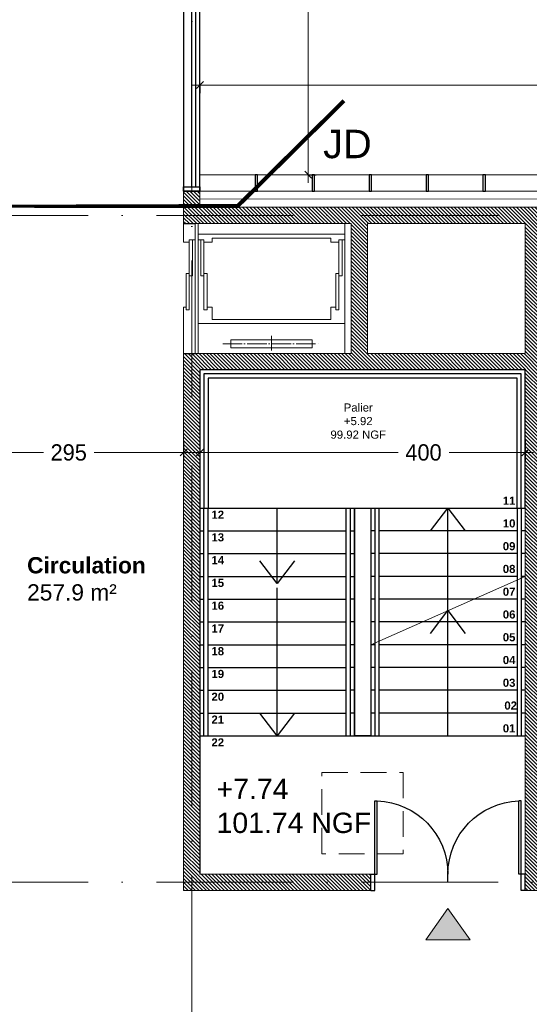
# Model space of a CAD drawing. Header units: centimetres. Extents: x 100159 to 225226, y -81380 to -23241.
# Tile 39 of 256: x 203959 to 204585, y -66844 to -65634. Entities that reach past the tile are written whole.
import ezdxf
from ezdxf.xclip import XClip

# ---------------------------------------------------------------- set-up
doc = ezdxf.new("R2010")
doc.units = ezdxf.units.CM
doc.header["$XCLIPFRAME"] = 2
for name, pattern in [('00 Caché', [0.375, 0.25, -0.125]), ('ACAD_ISO04W100', [30, 24, -3, 0, -3]), ('ACAD_ISO10W100', [18, 12, -3, 0, -3]), ('CACHE', [9.524999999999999, 6.349999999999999, -3.174999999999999])]:
    doc.linetypes.add(name, pattern=pattern)
doc.layers.get('0').update_dxf_attribs({"lineweight": 5})
for name, color, linetype in [('09', 161, 'Continuous'), ('18', 8, 'Continuous'), ('23', 63, 'Continuous'), ('33', 30, 'Continuous'), ('42', 1, 'ACAD_ISO10W100'), ('44', 7, 'Continuous'), ('48', 8, 'Continuous'), ('DDL-PLAN MASSE PAYSAGE', 7, 'Continuous'), ('DDL-TEXTE 01', 7, 'Continuous')]:
    doc.layers.add(name, color=color, linetype=linetype)
for name, color, linetype, lineweight in [('10', 252, 'Continuous', 5), ('DDL- CLOISONS DOUBLAGES', 1, 'Continuous', 5), ('DDL- ISOLATION', 252, 'ISOLATION', 5), ('DDL- STRUCTURE', 5, 'Continuous', 5), ('DDL-HAB-COTES', 161, 'Continuous', 9), ('DDL-HAB-SYMBOLES', 212, 'Continuous', 9), ('DDL-HACHURES POCHAGE GRIS', 251, 'Continuous', 5), ('DDL-TEXTE', 7, 'Continuous', 9), ('DDL-TRAIT AXES', 1, 'ACAD_ISO10W100', 5), ('DDL-TRAIT POINTILLES DIVERS', 252, 'CACHE', 9), ('TRAIT DE COUPE', 3, 'Continuous', 9)]:
    doc.layers.add(name, color=color, linetype=linetype, lineweight=lineweight)
doc.layers.add('47', color=7, linetype='CACHE', lineweight=5, true_color=0x7a7a7a)
doc.styles.add('Century Gothic', font='GOTHIC.TTF')
doc.styles.get("Standard").update_dxf_attribs({"font": 'arial.ttf'})
doc.linetypes.add('ISOLATION', pattern='A,0.00254,-2.54,[134,ltypeshp.shx,S=2.54,R=0,X=-2.54,Y=0],-5.08,[134,ltypeshp.shx,S=2.54,R=180,X=2.54,Y=0],-2.54', length=10.16254)
doc.dimstyles.new('C100 cm', dxfattribs={"dimscale": 100, "dimtxt": 0.2, "dimasz": 0.085, "dimexe": 0.1, "dimexo": 0.0625, "dimgap": 0.09, "dimtad": 0, "dimdec": 0, "dimzin": 0, "dimdsep": 46, "dimtxsty": 'Century Gothic', "dimblk": 'OBLIQUE', "dimcen": 0.09, "dimdle": 0.1, "dimclrd": 256, "dimclrt": 256, "dimadec": 0, "dimazin": 0, "dimtfac": 1, "dimtdec": 0, "dimtofl": 0, "dimtmove": 2, "dimatfit": 2, "dimfxl": 0.15, "dimfxlon": 1, "dimtolj": 1, "dimtzin": 0, "dimlwd": -1, "dimarcsym": 0})

# ---------------------------------------------------------------- blocks, each defined once
blk = doc.blocks.new('*U176')
for p, q in [((20.00015778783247, -243.6256875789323), (0.000157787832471, -243.6256875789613)), ((10.00015788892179, -478.6119199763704), (10.00015788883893, -248.6256875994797)), ((15.00015788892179, -478.6119199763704), (15.00015788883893, -248.6256875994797)), ((0.0001578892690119, -483.6119199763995), (20.00015788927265, -483.6119199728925))]:
    blk.add_line(p, q)
blk.add_lwpolyline([(20.0001578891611, -243.6256875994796), (0.0001578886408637, -243.6256875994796), (0.0001578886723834, -483.6119199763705), (20.00015788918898, -483.6119199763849)], close=True)
for points in [[(0.000157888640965, -248.6256875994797), (0.000157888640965, -243.6256875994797), (20.00015788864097, -243.6256875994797), (20.00015788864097, -248.6256875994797), (0.000157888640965, -248.6256875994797)], [(0.0001578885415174, -483.6119199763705), (0.0001578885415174, -478.6119199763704), (20.00015788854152, -478.6119199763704), (20.00015788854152, -483.6119199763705), (0.0001578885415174, -483.6119199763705)]]:
    blk.add_lwpolyline(points)
blk = doc.blocks.new('ascenseur 180-160 double entrée')
at = {"lineweight": 20}
for p, q in [((5.58793545e-08, 0), (0, 160.0000051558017)), ((180, 0), (180.0000000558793, 160.0000051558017)), ((184.0000000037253, 0), (184.0000000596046, 160.0000000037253)), ((198.0000000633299, 160.0000000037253), (198.0000000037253, 103.0000000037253)), ((40.00000000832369, 153.0000000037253), (140.0000000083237, 153.0000000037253)), ((40.00000000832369, 143), (40.00000000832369, 153.0000000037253)), ((140.0000000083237, 153.0000000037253), (140.0000000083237, 143)), ((140.0000000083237, 143), (40.00000000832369, 143)), ((1.29221021e-08, 123.0000000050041), (180.0000000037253, 123)), ((17.00000005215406, 118), (163.0000000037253, 118)), ((17.00000005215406, 118), (17.00000005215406, 103)), ((163.0000000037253, 118), (163.0000000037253, 103)), ((7.000000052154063, 106), (11.00000005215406, 106.0000000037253)), ((7.000000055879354, 20), (7.000000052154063, 106)), ((11.00000005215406, 106.0000000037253), (11.00000005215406, 61.5)), ((17.00000005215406, 103), (11.00000005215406, 103)), ((163.0000000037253, 103), (169.0000000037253, 103)), ((169.0000000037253, 106.0000000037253), (169.0000000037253, 61.5)), ((173.0000000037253, 106), (169.0000000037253, 106.0000000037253)), ((173, 20), (173.0000000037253, 106)), ((191, 106.0000000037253), (195, 106)), ((191.0000000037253, 20.00000000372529), (191, 106.0000000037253)), ((195, 106), (195, 61.5)), ((195.0000000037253, 103.0000000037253), (198.0000000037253, 103.0000000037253)), ((7.000000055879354, 64.5), (3.000000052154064, 64.50000000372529)), ((3.000000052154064, 64.50000000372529), (3.000000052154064, 20)), ((11.00000005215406, 61.5), (7.000000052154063, 61.50000000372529)), ((169.0000000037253, 61.5), (173.0000000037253, 61.50000000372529)), ((173, 64.5), (177.0000000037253, 64.50000000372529)), ((177.0000000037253, 64.50000000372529), (177.0000000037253, 20)), ((191.0000000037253, 64.5), (187.0000000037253, 64.5)), ((187.0000000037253, 64.5), (187.0000000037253, 20)), ((195, 61.5), (191, 61.49999999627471)), ((5.21540642e-08, 20.00000000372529), (7.000000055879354, 20)), ((180.0000000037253, 13.00000000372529), (5.13391571e-08, 12.99999999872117)), ((7.000000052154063, 23.00000000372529), (17.00000005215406, 23)), ((17.00000005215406, 23), (17.00000005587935, 18.00000000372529)), ((163, 18.00000000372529), (17.00000005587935, 18.00000000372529)), ((163.0000000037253, 23), (163, 18.00000000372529)), ((173.0000000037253, 23.00000000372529), (163.0000000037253, 23)), ((180.0000000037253, 20.00000000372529), (173, 20)), ((184.0000000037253, 20.00000000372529), (191.0000000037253, 20.00000000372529)), ((198.0000000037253, 23), (191, 23)), ((198.0000000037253, 23), (198.0000000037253, 3.7252903e-09))]:
    blk.add_line(p, q, dxfattribs=at)
for p, q in [((198.0000000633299, 160.0000000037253), (184.0000000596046, 160.0000000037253)), ((198.0000000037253, 3.7252903e-09), (184.0000000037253, 0))]:
    blk.add_line(p, q)
at = {"layer": '42', "linetype": 'ACAD_ISO04W100', "lineweight": 20}
for p, q in [((150.0000000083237, 148), (30.00000000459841, 148.0000000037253)), ((90.00000000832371, 138), (90.00000006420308, 156.0000000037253))]:
    blk.add_line(p, q, dxfattribs=at)
at = {"layer": '47', "lineweight": 20}
blk.add_lwpolyline([(3.7252903e-09, -5.96046448e-08), (0, 159.9999999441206), (180.0000000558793, 160.0000051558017), (180, 0)], close=True, dxfattribs=at)
blk = doc.blocks.new('*U147')
for p, q in [((50126.10486123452, 6582.282214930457), (50126.10486123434, 6692.282214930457)), ((50126.10486123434, 6692.282214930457), (50129.10486123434, 6692.282214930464)), ((50129.10486123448, 6602.282214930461), (50129.10486123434, 6692.282214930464)), ((50303.10486123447, 6602.282214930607), (50303.10486123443, 6692.282214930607)), ((50306.10486123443, 6692.282214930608), (50303.10486123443, 6692.282214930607)), ((50306.10486123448, 6582.282214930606), (50306.10486123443, 6692.282214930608)), ((50121.10486123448, 6602.282214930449), (50129.10486123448, 6602.282214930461)), ((50121.10486123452, 6582.282214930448), (50121.10486123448, 6602.282214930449)), ((50216.10486123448, 6592.282214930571), (50216.10486123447, 6602.282214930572)), ((50311.10486123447, 6602.282214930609), (50303.10486123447, 6602.282214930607)), ((50311.10486123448, 6582.282214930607), (50311.10486123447, 6602.282214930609)), ((50121.10486123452, 6582.282214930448), (50126.10486123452, 6582.282214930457)), ((50311.10486123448, 6582.282214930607), (50306.10486123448, 6582.282214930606))]:
    blk.add_line(p, q)
for centre, start, end in [((50126.10486123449, 6602.282214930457), 5.211020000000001e-11, 88.08978682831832), ((50306.10486123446, 6602.282214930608), 91.91021317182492, 180)]:
    blk.add_arc(centre, 90, start, end)
blk = doc.blocks.new('*U185')
blk.add_hatch(color=252).paths.add_polyline_path([(3.6e-15, 4e-16), (38.25498544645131, -27.32498960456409), (38.25498544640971, 27.32498960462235)])
blk.add_lwpolyline([(38.25498544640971, 27.32498960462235), (38.25498544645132, -27.32498960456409), (0, 0), (38.25498544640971, 27.32498960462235)])
blk = doc.blocks.new('_Oblique')
at = {"color": 0, "linetype": 'ByBlock', "lineweight": -2}
blk.add_line((-0.5, -0.5), (0.5, 0.5), dxfattribs=at)
blk = doc.blocks.new('*D271')
at = {"layer": 'DDL-HAB-COTES', "transparency": 16777216}
for p, q in [((204170.1038750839, -65713.89156958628), (205603.4036135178, -65713.89156958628)), ((207430.0718194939, -65713.89156958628), (205741.1044972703, -65713.89156958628))]:
    blk.add_line(p, q, dxfattribs=at)
at = {"layer": 'DDL-HAB-COTES', "color": 0, "lineweight": -2, "transparency": 16777216}
for p, q in [((204180.1038750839, -65713.89156958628), (204180.1038750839, -65723.89156958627)), ((207420.0718194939, -65713.89156958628), (207420.0718194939, -65703.89156958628))]:
    blk.add_line(p, q, dxfattribs=at)
at = {"layer": 'Defpoints', "color": 0, "transparency": 16777216}
for p in [(204180.1038750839, -65604.2586557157), (204180.1038750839, -65713.89156958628), (207420.0718194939, -65824.29764981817)]:
    blk.add_point(p, dxfattribs=at)
at = {"layer": 'DDL-HAB-COTES', "transparency": 16777216, "xscale": 8.5, "yscale": 8.5, "zscale": 8.5, "rotation": 180}
blk.add_blockref('_Oblique', (204180.1038750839, -65713.89156958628), dxfattribs=at)
at = {"layer": 'DDL-HAB-COTES', "transparency": 16777216, "xscale": 8.5, "yscale": 8.5, "zscale": 8.5}
blk.add_blockref('_Oblique', (207420.0718194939, -65713.89156958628), dxfattribs=at)
at = {"layer": 'DDL-HAB-COTES', "lineweight": -3, "transparency": 16777216, "insert": (205672.254055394, -65713.89156958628), "char_height": 40, "attachment_point": 5, "style": 'Century Gothic'}
blk.add_mtext('\\A1;3240', dxfattribs=at)
blk = doc.blocks.new('*D267')
at = {"layer": 'DDL-HAB-COTES', "transparency": 16777216}
for p, q in [((204313.1468223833, -64714.29577030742), (204313.1468223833, -65205.08162218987)), ((204313.1468223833, -65834.25806005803), (204313.1468223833, -65336.82737337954))]:
    blk.add_line(p, q, dxfattribs=at)
at = {"layer": 'DDL-HAB-COTES', "color": 0, "lineweight": -2, "transparency": 16777216}
for p, q in [((204313.1468223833, -64724.29577030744), (204323.1468223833, -64724.29577030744)), ((204313.1468223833, -65824.25806005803), (204323.1468223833, -65824.25806005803))]:
    blk.add_line(p, q, dxfattribs=at)
at = {"layer": 'Defpoints', "color": 0, "transparency": 16777216}
for p in [(204180.07181956, -64724.29577030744), (204313.1468223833, -64724.29577030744), (204200.0716590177, -65824.25806005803)]:
    blk.add_point(p, dxfattribs=at)
at = {"layer": 'DDL-HAB-COTES', "transparency": 16777216, "xscale": 8.5, "yscale": 8.5, "zscale": 8.5}
for p, rotation in [((204313.1468223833, -64724.29577030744), 90), ((204313.1468223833, -65824.25806005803), 270)]:
    blk.add_blockref('_Oblique', p, dxfattribs=dict(at, rotation=rotation))
at = {"layer": 'DDL-HAB-COTES', "lineweight": -3, "transparency": 16777216, "insert": (204313.146822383, -65270.95449778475), "char_height": 40, "attachment_point": 5, "rotation": 90, "style": 'Century Gothic'}
blk.add_mtext('\\A1;1100', dxfattribs=at)
blk = doc.blocks.new('Lame 20x3')
blk.add_lwpolyline([(209069.8324482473, -45704.23104206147), (209069.8324482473, -45724.23104206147), (209072.8324482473, -45724.23104206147), (209072.8324482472, -45704.23104206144), (209069.8324482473, -45704.23104206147)])
blk = doc.blocks.new('*U378')
at = {"layer": '44'}
blk.add_blockref('Lame 20x3', (-209071.3324482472, 45714.23104206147), dxfattribs=at)
blk = doc.blocks.new('*U379')
at = {"color": 0, "linetype": 'ByBlock', "lineweight": -2, "transparency": 16777216}
for p in [(-3080, 0), (-3010, 0), (-2940, 0), (-2870, 0), (-2800, 0)]:
    blk.add_blockref('*U378', p, dxfattribs=at)
blk = doc.blocks.new('*D477')
at = {"layer": 'DDL-HAB-COTES', "color": 0, "lineweight": -2, "transparency": 16777216}
for p, q in [((204180.0716588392, -66150.87965616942), (204180.0716588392, -66175.87965616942)), ((204580.0716624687, -66150.87965616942), (204580.0716624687, -66175.87965616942))]:
    blk.add_line(p, q, dxfattribs=at)
at = {"layer": 'DDL-HAB-COTES', "transparency": 16777216}
for p, q in [((204170.0716588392, -66165.87965616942), (204423.6602020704, -66165.87965616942)), ((204590.0716624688, -66165.87965616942), (204486.3508886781, -66165.87965616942))]:
    blk.add_line(p, q, dxfattribs=at)
at = {"layer": 'Defpoints', "color": 0, "transparency": 16777216}
for p in [(204180.0716588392, -66064.2345775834), (204580.0716624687, -66064.23457773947), (204180.0716588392, -66165.87965616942)]:
    blk.add_point(p, dxfattribs=at)
at = {"layer": 'DDL-HAB-COTES', "transparency": 16777216, "xscale": 8.5, "yscale": 8.5, "zscale": 8.5, "rotation": 180}
blk.add_blockref('_Oblique', (204180.0716588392, -66165.87965616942), dxfattribs=at)
at = {"layer": 'DDL-HAB-COTES', "transparency": 16777216, "xscale": 8.5, "yscale": 8.5, "zscale": 8.5}
blk.add_blockref('_Oblique', (204580.0716624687, -66165.87965616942), dxfattribs=at)
at = {"layer": 'DDL-HAB-COTES', "lineweight": -3, "transparency": 16777216, "insert": (204455.0055453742, -66165.87965616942), "char_height": 20, "attachment_point": 5, "style": 'Century Gothic'}
blk.add_mtext('\\A1;400', dxfattribs=at)
blk = doc.blocks.new('*D478')
at = {"layer": 'DDL-HAB-COTES', "color": 0, "lineweight": -2, "transparency": 16777216}
for p, q in [((203865.4361931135, -66150.87965616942), (203865.4361931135, -66175.87965616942)), ((204160.0716590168, -66150.87965616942), (204160.0716590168, -66175.87965616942))]:
    blk.add_line(p, q, dxfattribs=at)
at = {"layer": 'DDL-HAB-COTES', "transparency": 16777216}
for p, q in [((203855.4361931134, -66165.87965616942), (203987.665667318, -66165.87965616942)), ((204170.0716590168, -66165.87965616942), (204049.9076795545, -66165.87965616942))]:
    blk.add_line(p, q, dxfattribs=at)
at = {"layer": 'Defpoints', "color": 0, "transparency": 16777216}
for p in [(203865.4361931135, -66044.26453102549), (204160.0716590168, -66044.26453110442), (203865.4361931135, -66165.87965616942)]:
    blk.add_point(p, dxfattribs=at)
at = {"layer": 'DDL-HAB-COTES', "transparency": 16777216, "xscale": 8.5, "yscale": 8.5, "zscale": 8.5, "rotation": 180}
blk.add_blockref('_Oblique', (203865.4361931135, -66165.87965616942), dxfattribs=at)
at = {"layer": 'DDL-HAB-COTES', "transparency": 16777216, "xscale": 8.5, "yscale": 8.5, "zscale": 8.5}
blk.add_blockref('_Oblique', (204160.0716590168, -66165.87965616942), dxfattribs=at)
at = {"layer": 'DDL-HAB-COTES', "lineweight": -3, "transparency": 16777216, "insert": (204018.7866734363, -66165.87965616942), "char_height": 20, "attachment_point": 5, "style": 'Century Gothic'}
blk.add_mtext('\\A1;295', dxfattribs=at)
blk = doc.blocks.new('17.07 CADASTRE')
at = {"layer": '23'}
h = blk.add_hatch(dxfattribs=at)
h.set_pattern_fill('CROSS', color=9, scale=0.1223116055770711, angle=-74.5125640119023)
h.set_pattern_definition([(285.4874359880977, (-1752.368890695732, 119.6183268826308), (0.9558709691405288, -0.5410825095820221), [0.3883393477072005, -1.165018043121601]), (15.48743598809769, (-1752.504161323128, 119.3793591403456), (0.5410825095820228, 0.9558709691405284), [0.3883393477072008, -1.165018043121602])])
h.paths.add_polyline_path([(296.555555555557, 77.11111111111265), (237.1111111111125, 55.33333333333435), (234.3333333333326, 63.88888888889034), (230.2222222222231, 79.22222222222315), (287.3333333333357, 104.7777777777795), (285.9999999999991, 108.6666666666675), (283.7639400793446, 107.683783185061), (283.5855889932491, 107.6837831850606), (284.555555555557, 108.1111111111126), (281.7777777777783, 113.7777777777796), (279.5555555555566, 117.000000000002), (276.8888888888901, 119.5555555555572), (274.2222222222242, 121.2222222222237), (271, 122.2222222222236), (267.222222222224, 123.777777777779), (264.111111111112, 125.444444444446), (253.888888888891, 127.6666666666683), (249.2222222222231, 128.4444444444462), (241, 128.1111111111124), (233.1111111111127, 127.4444444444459), (216.8888888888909, 124.4444444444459), (201.6666666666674, 120.7777777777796), (176.2222222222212, 114.1111111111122), (165.5555555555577, 111.1111111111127), (124.5555555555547, 102.4444444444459), (122.3333333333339, 102.2222222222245), (76.77777777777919, 95.66666666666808), (65.22222222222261, 94.33333333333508), (35.44444444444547, 90.11111111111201), (31.66666666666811, 89.66666666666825), (13.22222222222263, 87.01699834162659), (13.2222222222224, 11.00000000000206), (305.9529914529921, 11.00000000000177), (306.3333333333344, 20.88888888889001), (306.4570738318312, 20.91010154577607), (306.7777777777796, 27.4444444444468), (306.5555555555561, 41.22222222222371), (304.8888888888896, 48.66666666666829)])
h.paths.add_polyline_path([(382.4444444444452, 188.1118773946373), (366.222222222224, 179.8888888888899), (324.3333333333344, 156.2222222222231), (321.5555555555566, 150.1111111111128), (319.888888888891, 143.2222222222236), (318.4444444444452, 140.0000000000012), (316.333333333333, 136.4444444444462), (312.8888888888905, 132.2222222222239), (310.9999999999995, 129.5555555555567), (309.666666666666, 127.0000000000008), (309.2222222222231, 124.8888888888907), (309.1111111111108, 121.5555555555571), (313.0000000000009, 67.11111111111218), (320.8888888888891, 34.55555555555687), (323.8888888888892, 23.00000000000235), (326.7203495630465, 11.00000000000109), (382.4444444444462, 11.000000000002)])
h.paths.add_polyline_path([(114.4413580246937, 168.6820987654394), (114.5555555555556, 172.2222222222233), (114.765038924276, 174.0552016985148), (114.8888888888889, 176.1111111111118), (115.4444444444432, 180.0000000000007), (117.0000000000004, 187.0000000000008), (119.807297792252, 200.7429914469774), (131.7777777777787, 243.3333333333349), (132.6666666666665, 246.88888888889), (134.3333333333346, 259.7777777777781), (123.8888888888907, 263.8888888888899), (95.58908057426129, 275.5876285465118), (95.77777777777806, 276.1111111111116), (116.4444444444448, 322.6666666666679), (114.8672960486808, 324.7394902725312), (110.0000000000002, 330.777777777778), (101.000000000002, 340.1111111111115), (94.77777777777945, 345.8888888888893), (88.11111111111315, 351.3333333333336), (84.33333333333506, 354.2222222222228), (77.66666666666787, 358.6666666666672), (70, 362.9999999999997), (64.6666666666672, 366.7777777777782), (62.66666666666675, 368.5555555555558), (61.00000000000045, 370.7777777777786), (59.66666666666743, 373.3333333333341), (57.44444444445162, 376.4444444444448), (55.00000000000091, 379.8888888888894), (50.44444444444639, 384.1111111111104), (47.77777777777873, 386.1111111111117), (42.88888888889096, 389.3333333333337), (34.77777777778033, 392.2222222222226), (29.77777777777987, 390.2222222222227), (28.00000000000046, 389.1111111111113), (23.44444444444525, 385.1111111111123), (19.59636730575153, 381.1530889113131), (45.33333333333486, 361.1111111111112), (41.87026156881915, 356.754343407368), (41.55555555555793, 357.0000000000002), (39.1111111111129, 354), (13.22222222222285, 374.3412698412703), (13.22222222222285, 359.8888888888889), (17.11111111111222, 358.444444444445), (17.55555555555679, 359.444444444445), (21.11111111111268, 358.0000000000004), (20.77777777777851, 357.0000000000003), (22.55555555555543, 356.3333333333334), (22.88888888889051, 357.3333333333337), (29.22222222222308, 354.8888888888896), (26.33333333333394, 347.6666666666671), (22.88888888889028, 349.0000000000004), (21.55555555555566, 345.6666666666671), (17.88888888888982, 347.1111111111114), (18.5555555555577, 348.8888888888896), (13.22222222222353, 350.9803921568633), (13.22222222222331, 268.8715596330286), (22.44444444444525, 266.3333333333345), (20.33333333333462, 258.4444444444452), (13.22222222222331, 260.4668705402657), (13.22222222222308, 114.1867283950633), (18.44444444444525, 116.0000000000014), (18.88888888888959, 112.7777777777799), (28.88888888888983, 113.3333333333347), (38.66666666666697, 115.777777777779), (41.33333333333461, 115.7777777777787), (59.33333333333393, 118.6666666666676), (82.00000000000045, 120.3333333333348), (98.22222222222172, 123.1111111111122), (115.8888888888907, 127.8888888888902), (114.8888888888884, 141.8888888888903), (114.8531746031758, 142.6984126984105), (114.5555555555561, 146.6666666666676), (114.4347826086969, 152.1819645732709), (114.2222222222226, 157.0000000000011), (114.2585258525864, 160.2310231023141), (114.2222222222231, 161.8888888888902), (114.1231750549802, 164.4995975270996), (114.3333333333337, 166.8888888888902)])
h.paths.add_polyline_path([(35.88888888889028, 199.0000000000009), (33.2222222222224, 200.1111111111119), (34.99999999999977, 204.2222222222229), (37.55555555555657, 203.0000000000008)], flags=16)
h.paths.add_polyline_path([(48.22222222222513, 318.5555555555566), (43.77777777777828, 319.5555555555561), (44.33333333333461, 321.7777777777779), (38.88888888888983, 323.0000000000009), (39.00000000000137, 323.7777777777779), (34.99999999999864, 324.666666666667), (35.11111111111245, 325.3333333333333), (31.55555555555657, 326.1111111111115), (33.44444444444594, 334.6666666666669), (40.44444444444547, 333.0000000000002), (40.22222222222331, 332.1111111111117), (43.22222222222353, 331.4444444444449), (42.8888888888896, 330.0000000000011), (45.99999999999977, 329.333333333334), (49, 342.5555555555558), (55.11111111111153, 337.4444444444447), (53.00000000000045, 328.5555555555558), (50.66666666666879, 329.1111111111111)], flags=16)
h.paths.add_polyline_path([(23.88888888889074, 322.5555555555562), (20.55555555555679, 323.2222222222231), (21.11111111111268, 326.2222222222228), (24.55555555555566, 325.5555555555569)], flags=16)
h.paths.add_polyline_path([(19.66666666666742, 324.111111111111), (14.11111111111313, 325.2222222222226), (14.55555555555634, 327.8888888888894), (20.22222222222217, 326.7777777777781)], flags=16)
h.paths.add_polyline_path([(57.55555555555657, 349.0000000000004), (56.55555555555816, 349.7777777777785), (56, 349.1111111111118), (53.66666666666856, 350.7777777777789), (54.00000000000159, 351.4444444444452), (50.5555555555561, 354.1111111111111), (52.88888888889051, 357.3333333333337), (53.66666666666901, 356.8888888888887), (54.44444444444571, 358.0000000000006), (53.77777777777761, 358.5555555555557), (59.66666666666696, 366.3333333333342), (64.44444444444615, 362.5555555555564), (60.44444444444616, 357.1111111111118), (64.44444444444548, 353.777777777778), (61.88888888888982, 350.5555555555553), (59.88888888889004, 352.1111111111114)], flags=16)
h.paths.add_polyline_path([(38.6666666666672, 373.4444444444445), (35.77777777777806, 375.8888888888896), (35.44444444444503, 375.555555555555), (32.33333333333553, 377.9999999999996), (33.11111111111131, 379.1111111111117), (30.00000000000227, 381.444444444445), (32.44444444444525, 384.7777777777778), (35.55555555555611, 382.2222222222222), (36.00000000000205, 382.888888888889), (36.88888888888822, 382.3333333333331), (37.88888888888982, 383.6666666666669), (40.44444444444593, 381.4444444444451), (42.88888888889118, 384.6666666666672), (47.77777777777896, 380.8888888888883), (42.88888888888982, 374.5555555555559), (40.77777777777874, 376.2222222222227)], flags=16)
h.paths.add_polyline_path([(64.77777777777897, 393.2222222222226), (55.00000000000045, 404.111111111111), (51.33333333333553, 405.8888888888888), (50.00000000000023, 405.2222222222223), (47.8888888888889, 404.5555555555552), (45.55555555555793, 404.5555555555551), (44.77777777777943, 404.6666666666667), (43.88888888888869, 405.111111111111), (34.77777777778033, 392.2222222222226), (42.88888888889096, 389.3333333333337), (47.77777777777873, 386.1111111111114), (50.44444444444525, 384.111111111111), (55.00000000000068, 379.8888888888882), (57.44444444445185, 376.4444444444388), (59.66666666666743, 373.3333333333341), (61.00000000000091, 370.777777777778), (62.66666666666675, 368.5555555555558), (64.6666666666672, 366.777777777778), (70, 362.9999999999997), (77.66666666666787, 358.6666666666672), (84.33333333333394, 354.2222222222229), (88.11111111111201, 351.3333333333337), (94.77777777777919, 345.8888888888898), (101.000000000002, 340.1111111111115), (110.0000000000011, 330.7777777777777), (112.5464064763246, 327.6187477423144), (117.0000000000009, 349.1111111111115), (122.000000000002, 359.2222222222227), (113.2222222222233, 363.6666666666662), (115.3333333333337, 367.8888888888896), (104.3333333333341, 373.4444444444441), (104.1111111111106, 373.0000000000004), (103.6666666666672, 373.2222222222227), (103.8888888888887, 373.6666666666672)])
h.paths.add_polyline_path([(60.66666666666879, 391.5555555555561), (67.11111111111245, 388.3333333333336), (66.33333333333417, 386.6666666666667), (70.77777777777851, 384.4444444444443), (67.33333333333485, 377.4444444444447), (61.00000000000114, 380.5555555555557), (61.66666666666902, 381.8888888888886), (57.00000000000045, 384.2222222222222)], flags=16)
h.paths.add_polyline_path([(56.11111111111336, 388.7777777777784), (44.66666666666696, 394.4444444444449), (48.11111111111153, 401.2222222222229), (52.44444444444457, 399.1111111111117), (52.55555555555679, 399.5555555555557), (55.44444444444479, 398.1111111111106), (53.88888888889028, 394.9999999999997), (58.11111111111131, 393.0000000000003)], flags=16)
h.paths.add_polyline_path([(74.33333333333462, 380.8888888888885), (79.66666666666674, 378.2222222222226), (80.33333333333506, 379.5555555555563), (83.44444444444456, 378.1111111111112), (79.33333333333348, 369.8888888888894), (70.88888888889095, 374.2222222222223)], flags=16)
h.paths.add_polyline_path([(87.44444444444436, 378.4444444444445), (92.44444444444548, 376.0000000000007), (90.55555555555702, 372.3333333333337), (90.0000000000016, 372.6666666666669), (88.55555555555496, 369.7777777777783), (93.8888888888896, 367.2222222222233), (90.66666666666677, 360.7777777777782), (80.99999999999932, 365.5555555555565)], flags=16)
h.paths.add_polyline_path([(97.44444444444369, 368.1111111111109), (107.6666666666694, 363.1111111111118), (104.5555555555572, 356.7777777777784), (94.33333333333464, 361.7777777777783)], flags=16)
h.paths.add_polyline_path([(109.2222222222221, 359.888888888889), (112.4444444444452, 358.222222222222), (111.7777777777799, 357.0000000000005), (113.2222222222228, 356.2222222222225), (114.4444444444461, 358.6666666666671), (117.6666666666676, 357.0000000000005), (111.0000000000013, 343.4444444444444), (106.6666666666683, 345.5555555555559), (108.0000000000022, 348.3333333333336), (104.4444444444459, 350.1111111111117)], flags=16)
h.paths.add_polyline_path([(138.3333333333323, 392.333333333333), (139.4444444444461, 392.6666666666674), (142.288888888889, 398.3555555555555), (133.8888888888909, 402.5555555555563), (137.2222222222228, 409.4444444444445), (142.6666666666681, 406.6666666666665), (143.5555555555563, 408.4444444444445), (146.6003316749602, 406.9784411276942), (147.1111111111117, 407.9999999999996), (146.9535864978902, 409.7777777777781), (132.1442495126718, 409.7777777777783), (130.2222222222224, 406.0000000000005), (122.6666666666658, 409.7777777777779), (88.62716049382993, 409.7777777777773), (92.22222222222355, 407.9999999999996), (85.44444444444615, 394.4444444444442), (81.66666666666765, 396.3333333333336), (82.6666666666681, 398.4444444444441), (80.55555555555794, 399.5555555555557), (81.6666666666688, 401.6666666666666), (77.44444444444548, 403.7777777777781), (80.48058902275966, 409.7777777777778), (77.23586744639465, 409.7777777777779), (74.88888888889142, 405.0000000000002), (69.44444444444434, 407.7777777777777), (69.88888888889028, 408.7777777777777), (67.85663082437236, 409.7777777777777), (56.28758169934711, 409.7777777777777), (58.44444444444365, 408.6666666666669), (64.44444444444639, 402), (64.88888888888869, 402.3333333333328), (65.11111111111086, 402), (64.77777777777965, 401.6666666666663), (68.22222222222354, 397.7777777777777), (70.66666666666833, 396.5555555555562), (71.66666666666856, 398.666666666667), (76.33333333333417, 396.3333333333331), (75.33333333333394, 394.2222222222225), (83.33333333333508, 390.2222222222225), (84.33333333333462, 392.3333333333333), (89.00000000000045, 389.9999999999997), (88.22222222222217, 388.333333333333), (88.55555555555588, 388.1111111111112), (88.4444444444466, 387.7777777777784), (96.00000000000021, 383.8888888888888), (97.00000000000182, 385.9999999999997), (105.4444444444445, 381.7777777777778), (104.4444444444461, 379.6666666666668), (118.000000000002, 372.8888888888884), (119.0628930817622, 372.4800838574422), (121.0000000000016, 372.1111111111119), (123.4444444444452, 372.2222222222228), (123.3333333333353, 372.6666666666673), (123.7777777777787, 372.7777777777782), (123.8888888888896, 372.3333333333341), (124.5555555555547, 372.5555555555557), (126.5026455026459, 373.5714285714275), (127.4367816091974, 374.2720306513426), (128.1052631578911, 375.0584795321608), (128.8078934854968, 376.0421619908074), (120.7777777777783, 380.2222222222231), (120.8888888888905, 380.4444444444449), (117.4444444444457, 382.111111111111), (119.8888888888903, 386.7777777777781), (123.2222222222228, 385.1111111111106), (123.7777777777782, 386.1111111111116), (131.9115890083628, 381.9342891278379), (136.2222222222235, 390.5555555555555), (136.4166666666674, 390.7499999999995), (136.5555555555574, 391.0000000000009), (137.444444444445, 391.777777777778)])
h.paths.add_polyline_path([(94.7777777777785, 396.2222222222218), (95.11111111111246, 396.9999999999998), (90.88888888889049, 399.1111111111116), (93.00000000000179, 403.333333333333), (93.88888888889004, 402.8888888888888), (95.33333333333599, 405.6666666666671), (98.00000000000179, 404.3333333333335), (98.33333333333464, 404.9999999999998), (101.8888888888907, 403.1111111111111), (101.6666666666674, 402.5555555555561), (104.5555555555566, 401.1111111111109), (101.1111111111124, 393.9999999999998), (98.11111111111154, 395.5555555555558), (97.6666666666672, 394.6666666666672)], flags=16)
h.paths.add_polyline_path([(104.7777777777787, 389.4444444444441), (108.2222222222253, 396.3333333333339), (118.6666666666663, 391.2222222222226), (115.6666666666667, 385.2222222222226), (112.88888888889, 386.5555555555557), (112.4444444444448, 385.6666666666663)], flags=16)

msp = doc.modelspace()

# ---------------------------------------------------------------- hatches: boundary and pattern name
at = {"layer": 'DDL-HACHURES POCHAGE GRIS'}
h = msp.add_hatch(dxfattribs=at)
h.set_pattern_fill('ANSI31', color=256, angle=90)
h.set_pattern_definition([(135, (0, 265.3719412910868), (-2.245064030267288, -2.245064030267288), [])])
h.paths.add_polyline_path([(204600.0716590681, -65884.218288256), (205023.571661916, -65884.218288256), (205023.571661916, -65864.218288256), (204180.0716590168, -65864.218288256), (204180.0716590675, -65844.29732204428), (204160.0716590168, -65844.29732204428), (204160.0716590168, -65884.218288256), (204366.0716714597, -65884.21157328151), (204366.071659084, -66044.26423691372), (204160.0716590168, -66044.26453110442), (204160.0716590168, -66704.2973219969), (204390.0716676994, -66704.2973219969), (204390.0716587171, -66684.29732199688), (204180.0716585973, -66684.29732199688), (204180.0716588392, -66064.23517771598), (204580.0716590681, -66064.23457773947), (204580.0716590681, -66704.2973219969), (204661.0416111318, -66704.2973219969), (204661.0416111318, -66684.29732199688), (204600.0716590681, -66684.29732199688)])
h.paths.add_polyline_path([(204386.0716704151, -65884.218288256), (204580.0716590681, -65884.218288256), (204580.0716590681, -66044.26393129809), (204386.0716854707, -66044.26420835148)], flags=16)

# ---------------------------------------------------------------- linework, layer by layer
at = {"layer": '10'}
msp.add_lwpolyline([(207399.5718143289, -65824.2973220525), (204180.0718195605, -65824.29732204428)], dxfattribs=at)
at = {"layer": '47', "ltscale": 5}
msp.add_lwpolyline([(204330.071663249, -66559.24654827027), (204430.071663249, -66559.24654827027), (204430.071663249, -66659.24654827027), (204330.071663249, -66659.24654827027), (204330.071663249, -66559.24654827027)], close=True, dxfattribs=at)
at = {"layer": '48'}
for p, q in [((204180.071664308, -66234.24654746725), (204370.0716629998, -66234.24654741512)), ((204185.0716612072, -66347.44494724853), (204185.0716634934, -66234.24654815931)), ((204190.0716611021, -66346.24654827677), (204190.0716634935, -66234.24654816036)), ((204275.0716624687, -66327.05597416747), (204275.0716624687, -66234.2465474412)), ((204360.0716633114, -66318.24654749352), (204360.071663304, -66234.24654816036)), ((204365.0716632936, -66317.71824558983), (204365.0716633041, -66234.24654815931)), ((204370.0716603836, -66234.24654822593), (204390.0716587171, -66234.24654822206)), ((204370.0716641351, -66234.24654815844), (204370.0716639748, -66514.24654827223)), ((204390.0716624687, -66234.24654821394), (204390.0716625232, -66514.24654819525)), ((204395.0716624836, -66234.24654888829), (204395.071662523, -66514.24654819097)), ((204400.0716624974, -66234.24654888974), (204400.0716625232, -66514.24654818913)), ((204463.7491578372, -66262.24654896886), (204485.0716624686, -66234.24654890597)), ((204485.0716624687, -66514.246548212), (204485.0716624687, -66234.24654885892)), ((204485.0716624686, -66234.24654890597), (204506.3941669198, -66262.24654913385)), ((204570.0716625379, -66234.24654888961), (204570.0716625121, -66514.24654818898)), ((204575.0716625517, -66234.24654888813), (204575.0716625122, -66514.24654819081)), ((204180.0716643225, -66262.24654756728), (204185.0716628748, -66262.24654756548)), ((204190.0716628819, -66262.24654756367), (204360.0716633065, -66262.24654750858)), ((204365.0716633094, -66262.24654818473), (204370.0716633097, -66262.24654818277)), ((204395.0716624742, -66262.24654824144), (204390.0716624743, -66262.24654823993)), ((204570.0716625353, -66262.24654895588), (204400.0716624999, -66262.24654891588)), ((204580.0716624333, -66262.2465489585), (204575.0716625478, -66262.24654895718)), ((204180.07166433, -66290.24654759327), (204185.071662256, -66290.24654759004)), ((204190.0716622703, -66290.24654758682), (204360.0716633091, -66290.24654748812)), ((204365.0716633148, -66290.24654816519), (204370.071663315, -66290.24654816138)), ((204395.0716624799, -66290.24654822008), (204390.0716624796, -66290.24654822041)), ((204570.0716625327, -66290.24654888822), (204400.0716625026, -66290.24654889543)), ((204580.0716624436, -66290.24654888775), (204575.0716625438, -66290.24654888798)), ((204275.071662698, -66327.05597412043), (204253.7491580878, -66299.05597401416)), ((204296.3941671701, -66299.05597393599), (204275.071662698, -66327.05597412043)), ((204180.0716643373, -66318.24654752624), (204185.0716616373, -66318.24654752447)), ((204190.0716616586, -66318.24654752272), (204360.0716633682, -66318.24654749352)), ((204360.0716632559, -66514.2465482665), (204360.0716633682, -66318.24654749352)), ((204365.0716633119, -66514.24654826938), (204365.0716632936, -66317.71824558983)), ((204365.0716633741, -66318.24654817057), (204370.0716633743, -66318.24654816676)), ((204395.0716624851, -66318.24654820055), (204390.0716624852, -66318.24654819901)), ((204570.0716625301, -66318.24654891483), (204400.0716625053, -66318.24654887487)), ((204580.071662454, -66318.24654891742), (204575.0716625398, -66318.24654891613)), ((204275.071662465, -66514.24505652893), (204275.071662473, -66332.16639567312)), ((204180.0716637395, -66346.24654828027), (204185.0716610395, -66346.24654827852)), ((204185.0716634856, -66514.24654826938), (204185.0716612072, -66347.44494724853)), ((204190.0716611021, -66346.24654827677), (204360.0716632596, -66346.24654822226)), ((204190.0716635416, -66514.2465482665), (204190.0716611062, -66346.53013880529)), ((204370.0716632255, -66346.24654813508), (204365.0716632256, -66346.24654813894)), ((204395.0716624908, -66346.24654817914), (204390.0716624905, -66346.24654817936)), ((204570.0716625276, -66346.24654884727), (204400.0716625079, -66346.24654885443)), ((204580.0716624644, -66346.24654884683), (204575.0716625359, -66346.24654884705)), ((204463.7491578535, -66388.24654863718), (204485.0716624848, -66360.24654857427)), ((204485.0716624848, -66360.24654857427), (204506.3941669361, -66388.24654880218)), ((204180.0716642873, -66374.24654826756), (204185.0716615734, -66374.24654826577)), ((204190.0716615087, -66374.24654826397), (204360.0716632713, -66374.24654820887)), ((204370.0716632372, -66374.2465481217), (204365.0716632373, -66374.2465481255)), ((204395.071662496, -66374.2465482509), (204390.071662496, -66374.24654825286)), ((204570.0716625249, -66374.24654887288), (204400.0716625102, -66374.2465489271)), ((204580.0716624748, -66374.24654886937), (204575.071662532, -66374.24654887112)), ((204180.0716642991, -66402.24654825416), (204185.0716619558, -66402.24654825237)), ((204190.0716619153, -66402.24654825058), (204360.071663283, -66402.24654819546)), ((204370.0716632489, -66402.24654810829), (204365.0716632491, -66402.24654811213)), ((204395.0716625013, -66402.24654823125), (204390.0716625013, -66402.24654823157)), ((204570.0716625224, -66402.24654889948), (204400.0716625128, -66402.24654890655)), ((204580.0716624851, -66402.24654889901), (204575.071662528, -66402.24654889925)), ((204180.0716643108, -66430.24654824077), (204185.0716623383, -66430.24654823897)), ((204190.0716623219, -66430.24654823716), (204360.0716632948, -66430.24654818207)), ((204370.0716632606, -66430.2465480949), (204365.0716632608, -66430.24654809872)), ((204395.0716625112, -66430.24654888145), (204390.0716625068, -66430.24654888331)), ((204570.0716625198, -66430.24654883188), (204400.0716625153, -66430.24654887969)), ((204580.0716624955, -66430.24654882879), (204575.0716625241, -66430.24654883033)), ((204180.0716643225, -66458.24654822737), (204185.0716627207, -66458.24654822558)), ((204190.0716627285, -66458.24654822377), (204360.0716633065, -66458.24654816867)), ((204370.0716632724, -66458.2465480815), (204365.0716632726, -66458.24654808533)), ((204395.0716625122, -66458.24654818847), (204390.0716625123, -66458.2465481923)), ((204570.0716625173, -66458.24654876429), (204400.0716625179, -66458.24654886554)), ((204580.0716625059, -66458.24654875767), (204575.0716625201, -66458.24654876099)), ((204180.07166433, -66486.24654825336), (204185.0716631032, -66486.24654825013)), ((204190.0716631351, -66486.24654824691), (204360.0716633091, -66486.24654814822)), ((204275.0716626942, -66514.24505648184), (204253.749158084, -66486.2450563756)), ((204296.3941671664, -66486.24505629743), (204275.0716626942, -66514.24505648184)), ((204370.071663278, -66486.24654806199), (204365.0716632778, -66486.24654806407)), ((204395.0716625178, -66486.24654816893), (204390.0716625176, -66486.24654817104)), ((204570.0716625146, -66486.24654879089), (204400.0716625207, -66486.24654884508)), ((204580.0716625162, -66486.24654878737), (204575.0716625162, -66486.24654878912)), ((204180.0716643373, -66514.24654818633), (204370.0716630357, -66514.24654827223))]:
    msp.add_line(p, q, dxfattribs=at)
for points in [[(204180.0716642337, -66064.23517910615), (204180.0716639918, -66684.25806144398)], [(204580.0716624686, -66234.24654883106), (204580.0716624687, -66064.23517893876), (204180.0716624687, -66064.23517893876), (204180.0716624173, -66234.24654746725)], [(204575.0716624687, -66234.24654883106), (204575.0716624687, -66069.23517893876), (204185.0716624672, -66069.23517893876), (204185.0716624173, -66234.24654746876)], [(204570.0716624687, -66234.24654883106), (204570.0716624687, -66074.23517893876), (204190.0716624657, -66074.23517893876), (204190.0716624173, -66234.24654747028)], [(204390.0716587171, -66234.2465475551), (204390.0716531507, -66514.24654832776), (204370.0716539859, -66514.24654827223)], [(204370.0716602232, -66514.24654833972), (204370.0716603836, -66234.24654749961)], [(204370.0716641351, -66234.24654815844), (204390.0716624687, -66234.24654888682)], [(204390.0716624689, -66234.24654888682), (204580.0716624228, -66234.24654883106)], [(204370.0716639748, -66514.24654827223), (204390.0716625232, -66514.24654826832)], [(204390.0716625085, -66514.24654819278), (204580.0716625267, -66514.24654813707)]]:
    msp.add_lwpolyline(points, dxfattribs=at)
at = {"layer": 'DDL- CLOISONS DOUBLAGES'}
msp.add_lwpolyline([(205018.571661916, -65844.32307645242), (204180.0716590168, -65844.30426320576)], dxfattribs=at)
at = {"layer": 'DDL- ISOLATION', "ltscale": 0.75}
msp.add_lwpolyline([(204180.0716590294, -65854.2711338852), (205023.571661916, -65854.07375884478)], dxfattribs=at)
at = {"layer": 'DDL- STRUCTURE'}
for points in [[(204160.0716590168, -66044.26453110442), (204160.0716590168, -66704.2973219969), (204390.0716676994, -66704.2973219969), (204390.0716587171, -66684.29732199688), (204180.0716585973, -66684.29732199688), (204180.0716588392, -66064.23517771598), (204580.0716590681, -66064.23457773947), (204580.0716590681, -66704.2973219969), (204661.0416111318, -66704.2973219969), (204661.0416111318, -66684.29732199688), (204600.0716590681, -66684.29732199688), (204600.0716590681, -65884.218288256), (205023.571661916, -65884.218288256), (205023.571661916, -65864.218288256), (204180.0716590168, -65864.218288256), (204180.0716590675, -65844.29732204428), (204160.0716590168, -65844.29732204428), (204160.0716590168, -65884.218288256), (204366.0716714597, -65884.21157328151), (204366.071659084, -66044.26423691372), (204160.0716590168, -66044.26453110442), (204160.0716585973, -66684.25806005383)], [(204386.0716704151, -65884.218288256), (204580.0716590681, -65884.218288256)], [(204386.0716704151, -65884.218288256), (204386.0716854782, -66044.3433890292)], [(204580.0716590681, -65884.218288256), (204580.0716590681, -66044.26393129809), (204386.0716854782, -66044.26420835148)], [(204180.0716590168, -66064.23517771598), (204180.0716590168, -66684.29732199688)]]:
    msp.add_lwpolyline(points, dxfattribs=at)
at = {"layer": 'DDL- STRUCTURE', "linetype": 'Continuous'}
msp.add_lwpolyline([(204390.0716625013, -66402.24654823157), (204580.0716624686, -66318.24654891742)], dxfattribs=at)
at = {"layer": 'DDL-TRAIT AXES', "ltscale": 14}
for p, q in [((199084.6768583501, -65874.218288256), (208105.6079458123, -65874.218288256)), ((199084.6768584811, -66694.2973219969), (208104.5042683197, -66694.2973219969))]:
    msp.add_line(p, q, dxfattribs=at)
msp.add_lwpolyline([(204170.0716624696, -68366.59807626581), (204170.0716618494, -64290.86662120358)], dxfattribs=at)
at = {"layer": 'TRAIT DE COUPE', "linetype": '00 Caché', "ltscale": 100, "const_width": 5}
msp.add_lwpolyline([(202988.0982988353, -66819.52576664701), (203055.8575236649, -66746.69610350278), (203058.5714967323, -66746.69610351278), (203058.5714967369, -65862.69617397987), (204226.6081705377, -65862.69617419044), (204357.1326227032, -65733.34329489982)], dxfattribs=at)

# ---------------------------------------------------------------- block references
at = {"linetype": 'Continuous'}
msp.add_blockref('*U379', (207329.5718195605, -65834.29732204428), dxfattribs=at)
at = {"layer": '18'}
msp.add_blockref('*U176', (204160.0716589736, -65360.68540207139), dxfattribs=at)
at = {"layer": '18', "xscale": -1, "rotation": 359.9999629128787}
msp.add_blockref('*U147', (254701.1722592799, -73286.65145204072), dxfattribs=at)
at = {"layer": '33', "rotation": 179.9999999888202}
msp.add_blockref('ascenseur 180-160 double entrée', (204358.0716591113, -65884.26453113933), dxfattribs=at)
at = {"layer": 'DDL-HAB-SYMBOLES', "xscale": -1, "rotation": 90}
msp.add_blockref('*U185', (204485.07166519, -66726.7457918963), dxfattribs=at)
at = {"layer": 'DDL-PLAN MASSE PAYSAGE', "linetype": 'ByBlock'}
ref = msp.add_blockref('17.07 CADASTRE', (176094.2097067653, -61986.44985878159), dxfattribs=dict(at, xscale=106.2859075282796, yscale=106.2859075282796, zscale=106.2859075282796, rotation=344.5125640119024))
XClip(ref).set_block_clipping_path([(36.599704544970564, 85.92391722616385), (419.76902017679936, 192.09569373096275), (361.947142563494, 400.7723308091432), (-21.222173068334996, 294.6005543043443)])

# ---------------------------------------------------------------- texts
at = {"layer": '09', "insert": (204200.5475869, -66634.14488242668), "char_height": 25, "attachment_point": 7}
msp.add_mtext_dynamic_manual_height_columns('+7.74\\P101.74 NGF', width=501.3409526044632, gutter_width=1, heights=[0], dxfattribs=at)
at = {"layer": 'DDL-TEXTE', "char_height": 10, "attachment_point": 9}
for s, insert in [('\\pxql,t65,67;{\\fArial|b1|i0|c0|p34;11}', (204570.0716625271, -66230.17848563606)), ('\\pxql,t65,67;{\\fArial|b1|i0|c0|p34;12}', (204211.881121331, -66247.32432566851)), ('\\pxql,t65,67;{\\fArial|b1|i0|c0|p34;10}', (204570.0716625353, -66258.17848576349)), ('\\pxql,t65,67;{\\fArial|b1|i0|c0|p34;13}', (204211.8811212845, -66275.32432562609)), ('\\pxql,t65,67;{\\fArial|b1|i0|c0|p34;09}', (204570.0716625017, -66286.17848569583)), ('\\pxql,t65,67;{\\fArial|b1|i0|c0|p34;14}', (204211.881121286, -66303.32432433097)), ('\\pxql,t65,67;{\\fArial|b1|i0|c0|p34;08}', (204570.0716625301, -66314.17848572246)), ('\\pxql,t65,67;{\\fArial|b1|i0|c0|p34;15}', (204211.8811213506, -66331.3243244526)), ('\\pxql,t65,67;{\\fArial|b1|i0|c0|p34;16}', (204211.881121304, -66359.32432441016)), ('\\pxql,t65,67;{\\fArial|b1|i0|c0|p34;17}', (204211.8811214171, -66387.32432453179)), ('\\pxql,t65,67;{\\fArial|b1|i0|c0|p34;18}', (204211.8811213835, -66415.32432446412)), ('\\pxql,t65,67;{\\fArial|b1|i0|c0|p34;19}', (204211.881121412, -66443.32432449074)), ('\\pxql,t65,67;{\\fArial|b1|i0|c0|p34;20}', (204211.8811214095, -66471.32432442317)), ('\\pxql,t65,67;{\\fArial|b1|i0|c0|p34;21}', (204211.8811158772, -66499.32432454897)), ('\\pxql,t65,67;{\\fArial|b1|i0|c0|p34;22}', (204211.8811158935, -66527.32432457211))]:
    msp.add_mtext_dynamic_manual_height_columns(s, width=17.59455818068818, gutter_width=1, heights=[13.536343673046], dxfattribs=dict(at, insert=insert))
at = {"layer": 'DDL-TEXTE 01', "insert": (203967.6396554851, -66348.147102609), "char_height": 20, "attachment_point": 7}
msp.add_mtext_dynamic_manual_height_columns('{\\fArial|b1|i0|c0|p34;Circulation \\P}257.9 m²', width=639.4733570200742, gutter_width=40, heights=[94.6473582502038], dxfattribs=at)
at = {"layer": 'DDL-TRAIT POINTILLES DIVERS', "char_height": 10, "attachment_point": 9}
for s, width, heights, insert in [('\\pxi-3,l4,qc,t4;Palier \\P+5.92\\P99.92 NGF', 199.8077155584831, [0], (204469.6790812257, -66148.98678019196)), ('\\pxql,t65,67;{\\fArial|b1|i0|c0|p34;07}', 17.59455818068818, [13.536343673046], (204570.0716625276, -66342.1784856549)), ('\\pxql,t65,67;{\\fArial|b1|i0|c0|p34;06}', 17.59455818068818, [13.536343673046], (204570.071662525, -66370.17848568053)), ('\\pxql,t65,67;{\\fArial|b1|i0|c0|p34;05}', 17.59455818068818, [13.536343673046], (204570.0716625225, -66398.17848570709)), ('\\pxql,t65,67;{\\fArial|b1|i0|c0|p34;04}', 17.59455818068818, [13.536343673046], (204570.071662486, -66426.17848563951)), ('\\pxql,t65,67;{\\fArial|b1|i0|c0|p34;03}', 17.59455818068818, [13.536343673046], (204570.0716625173, -66454.1784855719)), ('\\pxql,t65,67;{\\fArial|b1|i0|c0|p34;02}', 15.68235097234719, [15.44711810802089], (204570.0716625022, -66482.1784855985)), ('\\pxql,t65,67;{\\fArial|b1|i0|c0|p34;01}', 17.59455818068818, [13.536343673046], (204570.0716625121, -66510.17848494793))]:
    msp.add_mtext_dynamic_manual_height_columns(s, width=width, gutter_width=1, heights=heights, dxfattribs=dict(at, insert=insert))
at = {"layer": 'TRAIT DE COUPE', "linetype": '00 Caché', "ltscale": 100, "insert": (204331.6014573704, -65804.36424835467), "char_height": 35, "attachment_point": 7}
msp.add_mtext_dynamic_manual_height_columns('{\\fSwis721 Lt BT|b0|i0|c0|p34;JD}', width=107.6119979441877, gutter_width=12.5, heights=[0], dxfattribs=at)

# ---------------------------------------------------------------- dimensions: what is measured, and where the dimension line sits
at = {"layer": 'DDL-HAB-COTES', "lineweight": -3}
dim = msp.add_linear_dim(base=(204313.1468223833, -64724.29577030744), p1=(204200.0716590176, -65824.25806005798), p2=(204180.0718195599, -64724.2957703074), angle=90, dimstyle='C100 cm', override={"dimtxt": 0.4, "dimfxl": 0}, dxfattribs=at)
dim.commit()
dim.dimension.update_dxf_attribs({"geometry": '*D267', "text_midpoint": (204313.146822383, -65270.95449778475), "dimtype": 160})
dim = msp.add_linear_dim(base=(204180.1038750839, -65713.89156958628), p1=(207420.0718194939, -65824.29764981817), p2=(204180.1038750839, -65604.2586557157), dimstyle='C100 cm', override={"dimtxt": 0.4, "dimfxl": 0}, dxfattribs=at)
dim.commit()
dim.dimension.update_dxf_attribs({"geometry": '*D271', "text_midpoint": (205672.254055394, -65713.89156958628), "dimtype": 160})
for base, p1, p2, picture, middle in [((203865.4361931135, -66165.87965616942), (204160.0716590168, -66044.26453110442), (203865.4361931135, -66044.26453102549), '*D478', (204018.7866734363, -66165.87965616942)), ((204180.0716588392, -66165.87965616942), (204580.0716624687, -66064.23457773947), (204180.0716588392, -66064.2345775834), '*D477', (204455.0055453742, -66165.87965616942))]:
    dim = msp.add_linear_dim(base=base, p1=p1, p2=p2, dimstyle='C100 cm', dxfattribs=at)
    dim.commit()
    dim.dimension.update_dxf_attribs({"geometry": picture, "text_midpoint": middle, "dimtype": 160})

doc.saveas('drawing.dxf')
